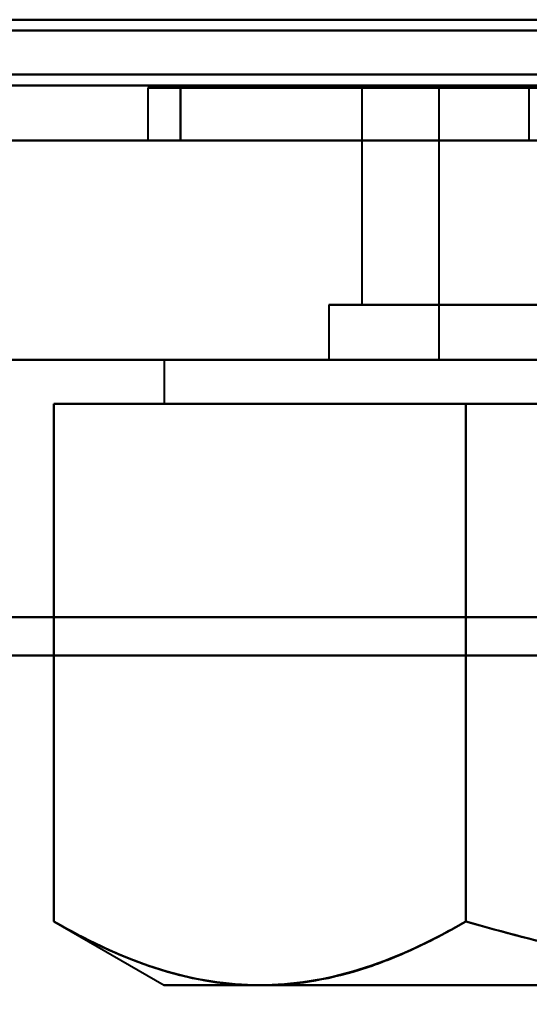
# Model space of a CAD drawing. Header units: millimetres. Extents: x -1115 to 1388, y -280 to 1010.
# Tile 35 of 76: x 307.18 to 311.82, y 120.5 to 129.47. Entities that reach past the tile are written whole.
import ezdxf

# ---------------------------------------------------------------- set-up
doc = ezdxf.new("R2010")
doc.units = ezdxf.units.MM
for name, color, linetype, lineweight in [('A-ANNO-DIMS', 211, 'Continuous', 30), ('A-ANNO-DIMS-20', 211, 'Continuous', 30), ('G-IMPT', 8, 'Continuous', 40)]:
    doc.layers.add(name, color=color, linetype=linetype, lineweight=lineweight)
doc.styles.add('Arial_1', font='arial.ttf', dxfattribs={"height": 60})
doc.dimstyles.new('Linéaire', dxfattribs={"dimscale": 304.8, "dimtxt": 61.215564, "dimasz": 0.131234, "dimexe": 0.131234, "dimexo": 0.131234, "dimgap": 0.131234, "dimtad": 1, "dimdec": 0, "dimzin": 0, "dimdsep": 46, "dimtxsty": 'Arial_1', "dimblk1": 'OBLIQUE', "dimblk2": 'OBLIQUE', "dimsah": 1, "dimcen": 0.09, "dimazin": 0, "dimtfac": 1, "dimtdec": 4, "dimtix": 1, "dimtmove": 0, "dimatfit": 3, "dimfxl": 1, "dimtvp": 1, "dimtfill": 1, "dimtolj": 1, "dimtzin": 0, "dimarcsym": 2})

# ---------------------------------------------------------------- blocks, each defined once
blk = doc.blocks.new('NEXA 700 CALQUES_dwg-751640-Droite')
at = {"layer": 'G-IMPT'}
for p, q in [((-323.9, 128.8723), (360.9, 128.8723)), ((308.35, 128.8523), (308.35, 128.3723)), ((308.35, 128.8523), (308.35, 128.3723)), ((308.35, 128.8523), (308.35, 128.3723)), ((308.35, 128.8523), (308.35, 128.3723)), ((315, 128.8523), (308.35, 128.8523)), ((321.65, 128.8523), (308.35, 128.8523)), ((308.35, 128.8523), (315, 128.8523)), ((315, 128.8523), (308.35, 128.8523)), ((321.65, 128.8523), (308.35, 128.8523)), ((308.35, 128.8523), (315, 128.8523)), ((315, 128.8523), (308.35, 128.8523)), ((321.65, 128.8523), (308.35, 128.8523)), ((308.35, 128.8523), (315, 128.8523)), ((315, 128.8523), (308.35, 128.8523)), ((321.65, 128.8523), (308.35, 128.8523)), ((308.35, 128.8523), (315, 128.8523)), ((310.3, 128.8523), (310.3, 126.8723)), ((310.3, 128.8523), (310.3, 126.8723)), ((310.3, 128.8523), (310.3, 126.8723)), ((310.3, 128.8523), (310.3, 126.8723)), ((315, 128.8523), (310.3, 128.8523)), ((310.3, 128.8523), (315, 128.8523)), ((315, 128.8523), (310.3, 128.8523)), ((310.3, 128.8523), (315, 128.8523)), ((315, 128.8523), (310.3, 128.8523)), ((310.3, 128.8523), (315, 128.8523)), ((315, 128.8523), (310.3, 128.8523)), ((310.3, 128.8523), (315, 128.8523)), ((311, 128.8523), (311, 126.3723)), ((311, 128.8523), (311, 126.3723)), ((311, 128.8523), (311, 126.3723)), ((311, 128.8523), (311, 126.3723)), ((311, 128.8523), (315, 128.8523)), ((315, 128.8523), (311, 128.8523)), ((311, 128.8523), (315, 128.8523)), ((315, 128.8523), (311, 128.8523)), ((311, 128.8523), (315, 128.8523)), ((315, 128.8523), (311, 128.8523)), ((311, 128.8523), (315, 128.8523)), ((315, 128.8523), (311, 128.8523)), ((345, 128.3723), (-325, 128.3723)), ((-324.4, 128.3723), (361.4, 128.3723)), ((-324.4, 128.3723), (326.4, 128.3723)), ((308.35, 128.3723), (315, 128.3723)), ((308.35, 128.3723), (321.65, 128.3723)), ((315, 128.3723), (308.35, 128.3723)), ((308.35, 128.3723), (315, 128.3723)), ((308.35, 128.3723), (321.65, 128.3723)), ((315, 128.3723), (308.35, 128.3723)), ((308.35, 128.3723), (315, 128.3723)), ((308.35, 128.3723), (321.65, 128.3723)), ((315, 128.3723), (308.35, 128.3723)), ((308.35, 128.3723), (315, 128.3723)), ((308.35, 128.3723), (321.65, 128.3723)), ((315, 128.3723), (308.35, 128.3723)), ((310, 126.8723), (310, 126.3723)), ((310, 126.8723), (310, 126.3723)), ((310, 126.8723), (310, 126.3723)), ((310, 126.8723), (310, 126.3723)), ((310, 126.8723), (315, 126.8723)), ((315, 126.8723), (310, 126.8723)), ((310, 126.8723), (315, 126.8723)), ((315, 126.8723), (310, 126.8723)), ((310, 126.8723), (315, 126.8723)), ((315, 126.8723), (310, 126.8723)), ((310, 126.8723), (315, 126.8723)), ((315, 126.8723), (310, 126.8723)), ((310.3, 126.8723), (312.65, 126.8723)), ((319.0703, 126.8723), (310.3, 126.8723)), ((310.3, 126.8723), (312.65, 126.8723)), ((319.0703, 126.8723), (310.3, 126.8723)), ((310.3, 126.8723), (312.65, 126.8723)), ((319.0703, 126.8723), (310.3, 126.8723)), ((310.3, 126.8723), (312.65, 126.8723)), ((319.0703, 126.8723), (310.3, 126.8723)), ((310.9297, 126.8723), (317.35, 126.8723)), ((319.7, 126.8723), (310.9297, 126.8723)), ((310.9297, 126.8723), (317.35, 126.8723)), ((319.7, 126.8723), (310.9297, 126.8723)), ((310.9297, 126.8723), (317.35, 126.8723)), ((319.7, 126.8723), (310.9297, 126.8723)), ((310.9297, 126.8723), (317.35, 126.8723)), ((319.7, 126.8723), (310.9297, 126.8723)), ((345, 126.3723), (-325, 126.3723)), ((345, 126.3723), (-325, 126.3723)), ((308.5, 126.3723), (308.5, 125.9723)), ((308.5, 126.3723), (308.5, 125.9723)), ((308.5, 126.3723), (308.5, 125.9723)), ((308.5, 126.3723), (308.5, 125.9723)), ((308.5, 126.3723), (320.6292, 126.3723)), ((308.5, 126.3723), (320.6292, 126.3723)), ((320.6292, 126.3723), (308.5, 126.3723)), ((320.6292, 126.3723), (308.5, 126.3723)), ((308.5, 126.3723), (320.6292, 126.3723)), ((308.5, 126.3723), (320.6292, 126.3723)), ((320.6292, 126.3723), (308.5, 126.3723)), ((320.6292, 126.3723), (308.5, 126.3723)), ((309.3708, 126.3723), (321.5, 126.3723)), ((309.3708, 126.3723), (321.5, 126.3723)), ((321.5, 126.3723), (309.3708, 126.3723)), ((321.5, 126.3723), (309.3708, 126.3723)), ((309.3708, 126.3723), (321.5, 126.3723)), ((309.3708, 126.3723), (321.5, 126.3723)), ((321.5, 126.3723), (309.3708, 126.3723)), ((321.5, 126.3723), (309.3708, 126.3723)), ((315, 126.3723), (310, 126.3723)), ((310, 126.3723), (315, 126.3723)), ((315, 126.3723), (310, 126.3723)), ((310, 126.3723), (315, 126.3723)), ((315, 126.3723), (310, 126.3723)), ((310, 126.3723), (315, 126.3723)), ((315, 126.3723), (310, 126.3723)), ((310, 126.3723), (315, 126.3723)), ((317, 126.3723), (311, 126.3723)), ((311, 126.3723), (317, 126.3723)), ((317, 126.3723), (311, 126.3723)), ((311, 126.3723), (317, 126.3723)), ((317, 126.3723), (311, 126.3723)), ((311, 126.3723), (317, 126.3723)), ((317, 126.3723), (311, 126.3723)), ((311, 126.3723), (317, 126.3723)), ((308.5, 125.9723), (309.3708, 125.9723)), ((308.5, 125.9723), (309.3708, 125.9723)), ((309.3708, 125.9723), (308.5, 125.9723)), ((309.3708, 125.9723), (308.5, 125.9723)), ((308.5, 125.9723), (309.3708, 125.9723)), ((308.5, 125.9723), (309.3708, 125.9723)), ((309.3708, 125.9723), (308.5, 125.9723)), ((309.3708, 125.9723), (308.5, 125.9723)), ((309.3708, 125.9723), (315, 125.9723)), ((309.3708, 125.9723), (315, 125.9723)), ((309.3708, 125.9723), (315, 125.9723)), ((309.3708, 125.9723), (315, 125.9723)), ((315, 125.9723), (309.3708, 125.9723)), ((315, 125.9723), (309.3708, 125.9723)), ((315, 125.9723), (309.3708, 125.9723)), ((315, 125.9723), (309.3708, 125.9723)), ((309.3708, 125.9723), (315, 125.9723)), ((309.3708, 125.9723), (315, 125.9723)), ((309.3708, 125.9723), (315, 125.9723)), ((309.3708, 125.9723), (315, 125.9723)), ((315, 125.9723), (309.3708, 125.9723)), ((315, 125.9723), (309.3708, 125.9723)), ((315, 125.9723), (309.3708, 125.9723)), ((315, 125.9723), (309.3708, 125.9723)), ((307.4944, 121.2529), (308.5, 120.6723)), ((307.4944, 121.2529), (308.5, 120.6723)), ((307.4944, 121.2529), (308.5, 120.6723)), ((307.4944, 121.2529), (308.5, 120.6723)), ((308.5, 120.6723), (309.3708, 120.6723)), ((308.5, 120.6723), (309.3708, 120.6723)), ((309.3708, 120.6723), (308.5, 120.6723)), ((309.3708, 120.6723), (308.5, 120.6723)), ((308.5, 120.6723), (309.3708, 120.6723)), ((308.5, 120.6723), (309.3708, 120.6723)), ((309.3708, 120.6723), (308.5, 120.6723)), ((309.3708, 120.6723), (308.5, 120.6723)), ((309.3708, 120.6723), (315, 120.6723)), ((309.3708, 120.6723), (315, 120.6723)), ((309.3708, 120.6723), (315, 120.6723)), ((309.3708, 120.6723), (315, 120.6723)), ((315, 120.6723), (309.3708, 120.6723)), ((315, 120.6723), (309.3708, 120.6723)), ((315, 120.6723), (309.3708, 120.6723)), ((315, 120.6723), (309.3708, 120.6723)), ((309.3708, 120.6723), (315, 120.6723)), ((309.3708, 120.6723), (315, 120.6723)), ((309.3708, 120.6723), (315, 120.6723)), ((309.3708, 120.6723), (315, 120.6723)), ((315, 120.6723), (309.3708, 120.6723)), ((315, 120.6723), (309.3708, 120.6723)), ((315, 120.6723), (309.3708, 120.6723)), ((315, 120.6723), (309.3708, 120.6723))]:
    blk.add_line(p, q, dxfattribs=at)
at = {"layer": 'G-IMPT', "flags": 128}
for points in [[(326.4, 129.4723), (163.825, 129.4723), (1.25, 129.4723), (-161.325, 129.4723), (-323.9, 129.4723)], [(360.9, 129.4723), (189.7, 129.4723), (18.5, 129.4723), (-152.7, 129.4723), (-323.9, 129.4723)], [(-323.9, 129.4723), (-161.325, 129.4723), (1.25, 129.4723), (163.825, 129.4723), (326.4, 129.4723)], [(-323.9, 129.4723), (-161.325, 129.4723), (1.25, 129.4723), (163.825, 129.4723), (326.4, 129.4723)], [(-323.9, 129.3723), (-152.7, 129.3723), (18.5, 129.3723), (189.7, 129.3723), (360.9, 129.3723)], [(360.9, 129.3723), (189.7, 129.3723), (18.5, 129.3723), (-152.7, 129.3723), (-323.9, 129.3723)], [(-323.9, 129.3723), (-152.7, 129.3723), (18.5, 129.3723), (189.7, 129.3723), (360.9, 129.3723)], [(360.9, 129.3723), (189.7, 129.3723), (18.5, 129.3723), (-152.7, 129.3723), (-323.9, 129.3723)], [(360.9, 129.3723), (189.7, 129.3723), (18.5, 129.3723), (-152.7, 129.3723), (-323.9, 129.3723)], [(-323.9, 129.3723), (-152.7, 129.3723), (18.5, 129.3723), (189.7, 129.3723), (360.9, 129.3723)], [(361.4, 128.9723), (189.95, 128.9723), (18.5, 128.9723), (-152.95, 128.9723), (-324.4, 128.9723)], [(-324.4, 128.9723), (-152.95, 128.9723), (18.5, 128.9723), (189.95, 128.9723), (361.4, 128.9723)], [(361.4, 128.9723), (189.95, 128.9723), (18.5, 128.9723), (-152.95, 128.9723), (-324.4, 128.9723)], [(-324.4, 128.9723), (-152.95, 128.9723), (18.5, 128.9723), (189.95, 128.9723), (361.4, 128.9723)], [(-324.4, 128.9723), (-152.95, 128.9723), (18.5, 128.9723), (189.95, 128.9723), (361.4, 128.9723)], [(361.4, 128.9723), (189.95, 128.9723), (18.5, 128.9723), (-152.95, 128.9723), (-324.4, 128.9723)], [(326.4, 128.9723), (163.7, 128.9723), (1, 128.9723), (-161.7, 128.9723), (-324.4, 128.9723)], [(-324.4, 128.9723), (-161.7, 128.9723), (1, 128.9723), (163.7, 128.9723), (326.4, 128.9723)], [(326.4, 128.9723), (163.7, 128.9723), (1, 128.9723), (-161.7, 128.9723), (-324.4, 128.9723)], [(-324.4, 128.9723), (-161.7, 128.9723), (1, 128.9723), (163.7, 128.9723), (326.4, 128.9723)], [(326.4, 128.9723), (163.7, 128.9723), (1, 128.9723), (-161.7, 128.9723), (-324.4, 128.9723)], [(-324.4, 128.9723), (-161.7, 128.9723), (1, 128.9723), (163.7, 128.9723), (326.4, 128.9723)], [(361.4, 128.8723), (189.95, 128.8723), (18.5, 128.8723), (-152.95, 128.8723), (-324.4, 128.8723)], [(-324.4, 128.8723), (-152.95, 128.8723), (18.5, 128.8723), (189.95, 128.8723), (361.4, 128.8723)], [(326.4, 128.8723), (163.7, 128.8723), (1, 128.8723), (-161.7, 128.8723), (-324.4, 128.8723)], [(-324.4, 128.8723), (-161.7, 128.8723), (1, 128.8723), (163.7, 128.8723), (326.4, 128.8723)], [(326, 128.8723), (163.5, 128.8723), (1, 128.8723), (-161.5, 128.8723), (-324, 128.8723)], [(-324, 128.8723), (-161.5, 128.8723), (1, 128.8723), (163.5, 128.8723), (326, 128.8723)], [(-324, 128.8723), (-161.5, 128.8723), (1, 128.8723), (163.5, 128.8723), (326, 128.8723)], [(326, 128.8723), (163.5, 128.8723), (1, 128.8723), (-161.5, 128.8723), (-324, 128.8723)], [(360.9, 128.8723), (189.7, 128.8723), (18.5, 128.8723), (-152.7, 128.8723), (-323.9, 128.8723)], [(-323.9, 128.8723), (-152.7, 128.8723), (18.5, 128.8723), (189.7, 128.8723), (360.9, 128.8723)], [(360.9, 128.8723), (189.7, 128.8723), (18.5, 128.8723), (-152.7, 128.8723), (-323.9, 128.8723)], [(-323.9, 128.8723), (-152.7, 128.8723), (18.5, 128.8723), (189.7, 128.8723), (360.9, 128.8723)], [(-323.9, 128.8723), (-152.7, 128.8723), (18.5, 128.8723), (189.7, 128.8723), (360.9, 128.8723)], [(360.9, 128.8723), (189.7, 128.8723), (18.5, 128.8723), (-152.7, 128.8723), (-323.9, 128.8723)], [(-323.9, 128.8723), (-152.7, 128.8723), (18.5, 128.8723), (189.7, 128.8723), (360.9, 128.8723)], [(360.9, 128.8723), (189.7, 128.8723), (18.5, 128.8723), (-152.7, 128.8723), (-323.9, 128.8723)], [(-323.9, 128.8723), (-152.7, 128.8723), (18.5, 128.8723), (189.7, 128.8723), (360.9, 128.8723)], [(360.9, 128.8723), (189.7, 128.8723), (18.5, 128.8723), (-152.7, 128.8723), (-323.9, 128.8723)], [(360.9, 128.8723), (189.7, 128.8723), (18.5, 128.8723), (-152.7, 128.8723), (-323.9, 128.8723)], [(-323.9, 128.8723), (-152.7, 128.8723), (18.5, 128.8723), (189.7, 128.8723), (360.9, 128.8723)], [(311.8246, 128.8523), (311.0307, 128.8523), (310.2369, 128.8523), (309.443, 128.8523), (308.6491, 128.8523)], [(308.6491, 128.8523), (308.6491, 128.7323), (308.6491, 128.6123), (308.6491, 128.4923), (308.6491, 128.3723)], [(308.6491, 128.8523), (309.443, 128.8523), (310.2369, 128.8523), (311.0307, 128.8523), (311.8246, 128.8523)], [(308.6491, 128.3723), (308.6491, 128.4923), (308.6491, 128.6123), (308.6491, 128.7323), (308.6491, 128.8523)], [(311.8246, 128.8523), (311.0307, 128.8523), (310.2369, 128.8523), (309.443, 128.8523), (308.6491, 128.8523)], [(308.6491, 128.8523), (309.443, 128.8523), (310.2369, 128.8523), (311.0307, 128.8523), (311.8246, 128.8523)], [(311.8246, 128.8523), (311.0307, 128.8523), (310.2369, 128.8523), (309.443, 128.8523), (308.6491, 128.8523)], [(308.6491, 128.8523), (308.6491, 128.7323), (308.6491, 128.6123), (308.6491, 128.4923), (308.6491, 128.3723)], [(308.6491, 128.8523), (309.443, 128.8523), (310.2369, 128.8523), (311.0307, 128.8523), (311.8246, 128.8523)], [(308.6491, 128.3723), (308.6491, 128.4923), (308.6491, 128.6123), (308.6491, 128.7323), (308.6491, 128.8523)], [(311.8246, 128.8523), (311.0307, 128.8523), (310.2369, 128.8523), (309.443, 128.8523), (308.6491, 128.8523)], [(308.6491, 128.8523), (309.443, 128.8523), (310.2369, 128.8523), (311.0307, 128.8523), (311.8246, 128.8523)], [(311.8246, 128.8523), (311.0307, 128.8523), (310.2369, 128.8523), (309.443, 128.8523), (308.6491, 128.8523)], [(308.6491, 128.8523), (308.6491, 128.7323), (308.6491, 128.6123), (308.6491, 128.4923), (308.6491, 128.3723)], [(308.6491, 128.8523), (309.443, 128.8523), (310.2369, 128.8523), (311.0307, 128.8523), (311.8246, 128.8523)], [(308.6491, 128.3723), (308.6491, 128.4923), (308.6491, 128.6123), (308.6491, 128.7323), (308.6491, 128.8523)], [(311.8246, 128.8523), (311.0307, 128.8523), (310.2369, 128.8523), (309.443, 128.8523), (308.6491, 128.8523)], [(308.6491, 128.8523), (309.443, 128.8523), (310.2369, 128.8523), (311.0307, 128.8523), (311.8246, 128.8523)], [(311.8246, 128.8523), (311.0307, 128.8523), (310.2369, 128.8523), (309.443, 128.8523), (308.6491, 128.8523)], [(308.6491, 128.8523), (308.6491, 128.7323), (308.6491, 128.6123), (308.6491, 128.4923), (308.6491, 128.3723)], [(308.6491, 128.8523), (309.443, 128.8523), (310.2369, 128.8523), (311.0307, 128.8523), (311.8246, 128.8523)], [(308.6491, 128.3723), (308.6491, 128.4923), (308.6491, 128.6123), (308.6491, 128.7323), (308.6491, 128.8523)], [(311.8246, 128.8523), (311.0307, 128.8523), (310.2369, 128.8523), (309.443, 128.8523), (308.6491, 128.8523)], [(308.6491, 128.8523), (309.443, 128.8523), (310.2369, 128.8523), (311.0307, 128.8523), (311.8246, 128.8523)], [(318.1754, 128.8523), (316.5877, 128.8523), (315, 128.8523), (313.4123, 128.8523), (311.8246, 128.8523)], [(311.8246, 128.8523), (313.4123, 128.8523), (315, 128.8523), (316.5877, 128.8523), (318.1754, 128.8523)], [(311.8246, 128.3723), (311.8246, 128.4923), (311.8246, 128.6123), (311.8246, 128.7323), (311.8246, 128.8523)], [(318.1754, 128.8523), (316.5877, 128.8523), (315, 128.8523), (313.4123, 128.8523), (311.8246, 128.8523)], [(311.8246, 128.8523), (313.4123, 128.8523), (315, 128.8523), (316.5877, 128.8523), (318.1754, 128.8523)], [(361.4, 128.3723), (189.95, 128.3723), (18.5, 128.3723), (-152.95, 128.3723), (-324.4, 128.3723)], [(-324.4, 128.3723), (-157.05, 128.3723), (10.3, 128.3723), (177.65, 128.3723), (345, 128.3723)], [(-324.4, 128.3723), (-152.95, 128.3723), (18.5, 128.3723), (189.95, 128.3723), (361.4, 128.3723)], [(345, 128.3723), (177.65, 128.3723), (10.3, 128.3723), (-157.05, 128.3723), (-324.4, 128.3723)], [(-324.4, 128.3723), (-161.7, 128.3723), (1, 128.3723), (163.7, 128.3723), (326.4, 128.3723)], [(326.4, 128.3723), (163.7, 128.3723), (1, 128.3723), (-161.7, 128.3723), (-324.4, 128.3723)], [(-324.4, 128.3723), (-161.7, 128.3723), (1, 128.3723), (163.7, 128.3723), (326.4, 128.3723)], [(326.4, 128.3723), (163.7, 128.3723), (1, 128.3723), (-161.7, 128.3723), (-324.4, 128.3723)], [(-324.4, 128.3723), (-161.7, 128.3723), (1, 128.3723), (163.7, 128.3723), (326.4, 128.3723)], [(326.4, 128.3723), (163.7, 128.3723), (1, 128.3723), (-161.7, 128.3723), (-324.4, 128.3723)], [(345, 128.3723), (177.65, 128.3723), (10.3, 128.3723), (-157.05, 128.3723), (-324.4, 128.3723)], [(-324.4, 128.3723), (-161.7, 128.3723), (1, 128.3723), (163.7, 128.3723), (326.4, 128.3723)], [(-324.4, 128.3723), (-157.05, 128.3723), (10.3, 128.3723), (177.65, 128.3723), (345, 128.3723)], [(326.4, 128.3723), (163.7, 128.3723), (1, 128.3723), (-161.7, 128.3723), (-324.4, 128.3723)], [(326.4, 128.3723), (165.3, 128.3723), (4.2, 128.3723), (-156.9, 128.3723), (-318, 128.3723)], [(-318, 128.3723), (-156.9, 128.3723), (4.2, 128.3723), (165.3, 128.3723), (326.4, 128.3723)], [(-318, 128.3723), (-156.9, 128.3723), (4.2, 128.3723), (165.3, 128.3723), (326.4, 128.3723)], [(326.4, 128.3723), (165.3, 128.3723), (4.2, 128.3723), (-156.9, 128.3723), (-318, 128.3723)], [(-318, 128.3723), (-156.9, 128.3723), (4.2, 128.3723), (165.3, 128.3723), (326.4, 128.3723)], [(326.4, 128.3723), (165.3, 128.3723), (4.2, 128.3723), (-156.9, 128.3723), (-318, 128.3723)], [(-318, 128.3723), (-156.9, 128.3723), (4.2, 128.3723), (165.3, 128.3723), (326.4, 128.3723)], [(326.4, 128.3723), (165.3, 128.3723), (4.2, 128.3723), (-156.9, 128.3723), (-318, 128.3723)], [(308.6491, 128.3723), (309.443, 128.3723), (310.2369, 128.3723), (311.0307, 128.3723), (311.8246, 128.3723)], [(311.8246, 128.3723), (311.0307, 128.3723), (310.2369, 128.3723), (309.443, 128.3723), (308.6491, 128.3723)], [(311.8246, 128.3723), (311.0307, 128.3723), (310.2369, 128.3723), (309.443, 128.3723), (308.6491, 128.3723)], [(308.6491, 128.3723), (309.443, 128.3723), (310.2369, 128.3723), (311.0307, 128.3723), (311.8246, 128.3723)], [(308.6491, 128.3723), (309.443, 128.3723), (310.2369, 128.3723), (311.0307, 128.3723), (311.8246, 128.3723)], [(311.8246, 128.3723), (311.0307, 128.3723), (310.2369, 128.3723), (309.443, 128.3723), (308.6491, 128.3723)], [(311.8246, 128.3723), (311.0307, 128.3723), (310.2369, 128.3723), (309.443, 128.3723), (308.6491, 128.3723)], [(308.6491, 128.3723), (309.443, 128.3723), (310.2369, 128.3723), (311.0307, 128.3723), (311.8246, 128.3723)], [(308.6491, 128.3723), (309.443, 128.3723), (310.2369, 128.3723), (311.0307, 128.3723), (311.8246, 128.3723)], [(311.8246, 128.3723), (311.0307, 128.3723), (310.2369, 128.3723), (309.443, 128.3723), (308.6491, 128.3723)], [(311.8246, 128.3723), (311.0307, 128.3723), (310.2369, 128.3723), (309.443, 128.3723), (308.6491, 128.3723)], [(308.6491, 128.3723), (309.443, 128.3723), (310.2369, 128.3723), (311.0307, 128.3723), (311.8246, 128.3723)], [(308.6491, 128.3723), (309.443, 128.3723), (310.2369, 128.3723), (311.0307, 128.3723), (311.8246, 128.3723)], [(311.8246, 128.3723), (311.0307, 128.3723), (310.2369, 128.3723), (309.443, 128.3723), (308.6491, 128.3723)], [(311.8246, 128.3723), (311.0307, 128.3723), (310.2369, 128.3723), (309.443, 128.3723), (308.6491, 128.3723)], [(308.6491, 128.3723), (309.443, 128.3723), (310.2369, 128.3723), (311.0307, 128.3723), (311.8246, 128.3723)], [(345, 126.3723), (177.5, 126.3723), (10, 126.3723), (-157.5, 126.3723), (-325, 126.3723)], [(-325, 126.3723), (-157.5, 126.3723), (10, 126.3723), (177.5, 126.3723), (345, 126.3723)], [(-325, 126.3723), (-157.5, 126.3723), (10, 126.3723), (177.5, 126.3723), (345, 126.3723)], [(345, 126.3723), (177.5, 126.3723), (10, 126.3723), (-157.5, 126.3723), (-325, 126.3723)], [(-325, 126.3723), (-157.5, 126.3723), (10, 126.3723), (177.5, 126.3723), (345, 126.3723)], [(345, 126.3723), (177.5, 126.3723), (10, 126.3723), (-157.5, 126.3723), (-325, 126.3723)], [(345, 126.3723), (177.5, 126.3723), (10, 126.3723), (-157.5, 126.3723), (-325, 126.3723)], [(-325, 126.3723), (-157.5, 126.3723), (10, 126.3723), (177.5, 126.3723), (345, 126.3723)], [(338, 126.3723), (174, 126.3723), (10, 126.3723), (-154, 126.3723), (-318, 126.3723)], [(-318, 126.3723), (-154, 126.3723), (10, 126.3723), (174, 126.3723), (338, 126.3723)], [(-318, 126.3723), (-154, 126.3723), (10, 126.3723), (174, 126.3723), (338, 126.3723)], [(338, 126.3723), (174, 126.3723), (10, 126.3723), (-154, 126.3723), (-318, 126.3723)], [(-318, 126.3723), (-154, 126.3723), (10, 126.3723), (174, 126.3723), (338, 126.3723)], [(338, 126.3723), (174, 126.3723), (10, 126.3723), (-154, 126.3723), (-318, 126.3723)], [(338, 126.3723), (174, 126.3723), (10, 126.3723), (-154, 126.3723), (-318, 126.3723)], [(-318, 126.3723), (-154, 126.3723), (10, 126.3723), (174, 126.3723), (338, 126.3723)], [(309.3708, 125.9723), (308.9017, 125.9723), (308.4326, 125.9723), (307.9635, 125.9723), (307.4944, 125.9723)], [(307.4944, 125.9723), (307.4944, 124.7924), (307.4944, 123.6126), (307.4944, 122.4327), (307.4944, 121.2529)], [(307.4944, 121.2529), (307.4944, 122.4327), (307.4944, 123.6126), (307.4944, 124.7924), (307.4944, 125.9723)], [(307.4944, 125.9723), (307.9635, 125.9723), (308.4326, 125.9723), (308.9017, 125.9723), (309.3708, 125.9723)], [(309.3708, 125.9723), (308.9017, 125.9723), (308.4326, 125.9723), (307.9635, 125.9723), (307.4944, 125.9723)], [(307.4944, 125.9723), (307.4944, 124.7924), (307.4944, 123.6126), (307.4944, 122.4327), (307.4944, 121.2529)], [(307.4944, 121.2529), (307.4944, 122.4327), (307.4944, 123.6126), (307.4944, 124.7924), (307.4944, 125.9723)], [(307.4944, 125.9723), (307.9635, 125.9723), (308.4326, 125.9723), (308.9017, 125.9723), (309.3708, 125.9723)], [(309.3708, 125.9723), (308.9017, 125.9723), (308.4326, 125.9723), (307.9635, 125.9723), (307.4944, 125.9723)], [(307.4944, 125.9723), (307.9635, 125.9723), (308.4326, 125.9723), (308.9017, 125.9723), (309.3708, 125.9723)], [(309.3708, 125.9723), (308.9017, 125.9723), (308.4326, 125.9723), (307.9635, 125.9723), (307.4944, 125.9723)], [(307.4944, 125.9723), (307.9635, 125.9723), (308.4326, 125.9723), (308.9017, 125.9723), (309.3708, 125.9723)], [(309.3708, 125.9723), (308.9017, 125.9723), (308.4326, 125.9723), (307.9635, 125.9723), (307.4944, 125.9723)], [(307.4944, 125.9723), (307.4944, 124.7924), (307.4944, 123.6126), (307.4944, 122.4327), (307.4944, 121.2529)], [(307.4944, 121.2529), (307.4944, 122.4327), (307.4944, 123.6126), (307.4944, 124.7924), (307.4944, 125.9723)], [(307.4944, 125.9723), (307.9635, 125.9723), (308.4326, 125.9723), (308.9017, 125.9723), (309.3708, 125.9723)], [(309.3708, 125.9723), (308.9017, 125.9723), (308.4326, 125.9723), (307.9635, 125.9723), (307.4944, 125.9723)], [(307.4944, 125.9723), (307.4944, 124.7924), (307.4944, 123.6126), (307.4944, 122.4327), (307.4944, 121.2529)], [(307.4944, 121.2529), (307.4944, 122.4327), (307.4944, 123.6126), (307.4944, 124.7924), (307.4944, 125.9723)], [(307.4944, 125.9723), (307.9635, 125.9723), (308.4326, 125.9723), (308.9017, 125.9723), (309.3708, 125.9723)], [(309.3708, 125.9723), (308.9017, 125.9723), (308.4326, 125.9723), (307.9635, 125.9723), (307.4944, 125.9723)], [(307.4944, 125.9723), (307.9635, 125.9723), (308.4326, 125.9723), (308.9017, 125.9723), (309.3708, 125.9723)], [(309.3708, 125.9723), (308.9017, 125.9723), (308.4326, 125.9723), (307.9635, 125.9723), (307.4944, 125.9723)], [(307.4944, 125.9723), (307.9635, 125.9723), (308.4326, 125.9723), (308.9017, 125.9723), (309.3708, 125.9723)], [(311.2472, 125.9723), (310.7781, 125.9723), (310.309, 125.9723), (309.8399, 125.9723), (309.3708, 125.9723)], [(309.3708, 125.9723), (309.8399, 125.9723), (310.309, 125.9723), (310.7781, 125.9723), (311.2472, 125.9723)], [(311.2472, 125.9723), (310.7781, 125.9723), (310.309, 125.9723), (309.8399, 125.9723), (309.3708, 125.9723)], [(309.3708, 125.9723), (309.8399, 125.9723), (310.309, 125.9723), (310.7781, 125.9723), (311.2472, 125.9723)], [(309.3708, 125.9723), (309.8399, 125.9723), (310.309, 125.9723), (310.7781, 125.9723), (311.2472, 125.9723)], [(311.2472, 125.9723), (310.7781, 125.9723), (310.309, 125.9723), (309.8399, 125.9723), (309.3708, 125.9723)], [(309.3708, 125.9723), (309.8399, 125.9723), (310.309, 125.9723), (310.7781, 125.9723), (311.2472, 125.9723)], [(311.2472, 125.9723), (310.7781, 125.9723), (310.309, 125.9723), (309.8399, 125.9723), (309.3708, 125.9723)], [(311.2472, 125.9723), (310.7781, 125.9723), (310.309, 125.9723), (309.8399, 125.9723), (309.3708, 125.9723)], [(309.3708, 125.9723), (309.8399, 125.9723), (310.309, 125.9723), (310.7781, 125.9723), (311.2472, 125.9723)], [(311.2472, 125.9723), (310.7781, 125.9723), (310.309, 125.9723), (309.8399, 125.9723), (309.3708, 125.9723)], [(309.3708, 125.9723), (309.8399, 125.9723), (310.309, 125.9723), (310.7781, 125.9723), (311.2472, 125.9723)], [(309.3708, 125.9723), (309.8399, 125.9723), (310.309, 125.9723), (310.7781, 125.9723), (311.2472, 125.9723)], [(311.2472, 125.9723), (310.7781, 125.9723), (310.309, 125.9723), (309.8399, 125.9723), (309.3708, 125.9723)], [(309.3708, 125.9723), (309.8399, 125.9723), (310.309, 125.9723), (310.7781, 125.9723), (311.2472, 125.9723)], [(311.2472, 125.9723), (310.7781, 125.9723), (310.309, 125.9723), (309.8399, 125.9723), (309.3708, 125.9723)], [(315, 125.9723), (314.0618, 125.9723), (313.1236, 125.9723), (312.1854, 125.9723), (311.2472, 125.9723)], [(311.2472, 125.9723), (311.2472, 124.7924), (311.2472, 123.6126), (311.2472, 122.4327), (311.2472, 121.2529)], [(311.2472, 121.2529), (311.2472, 122.4327), (311.2472, 123.6126), (311.2472, 124.7924), (311.2472, 125.9723)], [(311.2472, 125.9723), (311.2472, 124.7924), (311.2472, 123.6126), (311.2472, 122.4327), (311.2472, 121.2529)], [(311.2472, 121.2529), (311.2472, 122.4327), (311.2472, 123.6126), (311.2472, 124.7924), (311.2472, 125.9723)], [(311.2472, 125.9723), (312.1854, 125.9723), (313.1236, 125.9723), (314.0618, 125.9723), (315, 125.9723)], [(315, 125.9723), (314.0618, 125.9723), (313.1236, 125.9723), (312.1854, 125.9723), (311.2472, 125.9723)], [(311.2472, 125.9723), (311.2472, 124.7924), (311.2472, 123.6126), (311.2472, 122.4327), (311.2472, 121.2529)], [(311.2472, 121.2529), (311.2472, 122.4327), (311.2472, 123.6126), (311.2472, 124.7924), (311.2472, 125.9723)], [(311.2472, 125.9723), (311.2472, 124.7924), (311.2472, 123.6126), (311.2472, 122.4327), (311.2472, 121.2529)], [(311.2472, 121.2529), (311.2472, 122.4327), (311.2472, 123.6126), (311.2472, 124.7924), (311.2472, 125.9723)], [(311.2472, 125.9723), (312.1854, 125.9723), (313.1236, 125.9723), (314.0618, 125.9723), (315, 125.9723)], [(311.2472, 125.9723), (312.1854, 125.9723), (313.1236, 125.9723), (314.0618, 125.9723), (315, 125.9723)], [(315, 125.9723), (314.0618, 125.9723), (313.1236, 125.9723), (312.1854, 125.9723), (311.2472, 125.9723)], [(311.2472, 125.9723), (312.1854, 125.9723), (313.1236, 125.9723), (314.0618, 125.9723), (315, 125.9723)], [(315, 125.9723), (314.0618, 125.9723), (313.1236, 125.9723), (312.1854, 125.9723), (311.2472, 125.9723)], [(315, 125.9723), (314.0618, 125.9723), (313.1236, 125.9723), (312.1854, 125.9723), (311.2472, 125.9723)], [(311.2472, 125.9723), (311.2472, 124.7924), (311.2472, 123.6126), (311.2472, 122.4327), (311.2472, 121.2529)], [(311.2472, 121.2529), (311.2472, 122.4327), (311.2472, 123.6126), (311.2472, 124.7924), (311.2472, 125.9723)], [(311.2472, 125.9723), (311.2472, 124.7924), (311.2472, 123.6126), (311.2472, 122.4327), (311.2472, 121.2529)], [(311.2472, 121.2529), (311.2472, 122.4327), (311.2472, 123.6126), (311.2472, 124.7924), (311.2472, 125.9723)], [(311.2472, 125.9723), (312.1854, 125.9723), (313.1236, 125.9723), (314.0618, 125.9723), (315, 125.9723)], [(315, 125.9723), (314.0618, 125.9723), (313.1236, 125.9723), (312.1854, 125.9723), (311.2472, 125.9723)], [(311.2472, 125.9723), (311.2472, 124.7924), (311.2472, 123.6126), (311.2472, 122.4327), (311.2472, 121.2529)], [(311.2472, 121.2529), (311.2472, 122.4327), (311.2472, 123.6126), (311.2472, 124.7924), (311.2472, 125.9723)], [(311.2472, 125.9723), (311.2472, 124.7924), (311.2472, 123.6126), (311.2472, 122.4327), (311.2472, 121.2529)], [(311.2472, 121.2529), (311.2472, 122.4327), (311.2472, 123.6126), (311.2472, 124.7924), (311.2472, 125.9723)], [(311.2472, 125.9723), (312.1854, 125.9723), (313.1236, 125.9723), (314.0618, 125.9723), (315, 125.9723)], [(311.2472, 125.9723), (312.1854, 125.9723), (313.1236, 125.9723), (314.0618, 125.9723), (315, 125.9723)], [(315, 125.9723), (314.0618, 125.9723), (313.1236, 125.9723), (312.1854, 125.9723), (311.2472, 125.9723)], [(311.2472, 125.9723), (312.1854, 125.9723), (313.1236, 125.9723), (314.0618, 125.9723), (315, 125.9723)], [(315, 125.9723), (314.0618, 125.9723), (313.1236, 125.9723), (312.1854, 125.9723), (311.2472, 125.9723)], [(-325, 124.025), (-157.5, 124.025), (10, 124.025), (177.5, 124.025), (345, 124.025)], [(345, 124.025), (177.5, 124.025), (10, 124.025), (-157.5, 124.025), (-325, 124.025)], [(345, 124.025), (177.5, 124.025), (10, 124.025), (-157.5, 124.025), (-325, 124.025)], [(-325, 124.025), (-157.5, 124.025), (10, 124.025), (177.5, 124.025), (345, 124.025)], [(345, 124.025), (177.5, 124.025), (10, 124.025), (-157.5, 124.025), (-325, 124.025)], [(-325, 124.025), (-157.5, 124.025), (10, 124.025), (177.5, 124.025), (345, 124.025)], [(345, 124.025), (177.5, 124.025), (10, 124.025), (-157.5, 124.025), (-325, 124.025)], [(-325, 124.025), (-157.5, 124.025), (10, 124.025), (177.5, 124.025), (345, 124.025)], [(-325, 123.6777), (-157.5, 123.6777), (10, 123.6777), (177.5, 123.6777), (345, 123.6777)], [(345, 123.6777), (177.5, 123.6777), (10, 123.6777), (-157.5, 123.6777), (-325, 123.6777)], [(345, 123.6777), (177.5, 123.6777), (10, 123.6777), (-157.5, 123.6777), (-325, 123.6777)], [(-325, 123.6777), (-157.5, 123.6777), (10, 123.6777), (177.5, 123.6777), (345, 123.6777)], [(-325, 123.6777), (-157.5, 123.6777), (10, 123.6777), (177.5, 123.6777), (345, 123.6777)], [(345, 123.6777), (177.5, 123.6777), (10, 123.6777), (-157.5, 123.6777), (-325, 123.6777)]]:
    blk.add_lwpolyline(points, dxfattribs=at)
at = {"layer": 'G-IMPT'}
for points, knots in [([(309.3708, 120.6723), (309.0703, 120.6714), (308.6326, 120.7397), (308.0045, 120.9792), (307.6676, 121.1529), (307.4944, 121.2529)], [0, 0, 0, 0, 0.5, 0.75, 1, 1, 1, 1]), ([(307.4944, 121.2529), (307.6676, 121.1529), (308.0045, 120.9792), (308.6326, 120.7397), (309.0703, 120.6714), (309.3708, 120.6723)], [0, 0, 0, 0, 0.25, 0.5, 1, 1, 1, 1]), ([(309.3708, 120.6723), (309.0703, 120.6714), (308.6326, 120.7397), (308.0045, 120.9792), (307.6676, 121.1529), (307.4944, 121.2529)], [0, 0, 0, 0, 0.5, 0.75, 1, 1, 1, 1]), ([(307.4944, 121.2529), (307.6676, 121.1529), (308.0045, 120.9792), (308.6326, 120.7397), (309.0703, 120.6714), (309.3708, 120.6723)], [0, 0, 0, 0, 0.25, 0.5, 1, 1, 1, 1]), ([(309.3708, 120.6723), (309.0703, 120.6714), (308.6326, 120.7397), (308.0045, 120.9792), (307.6676, 121.1529), (307.4944, 121.2529)], [0, 0, 0, 0, 0.5, 0.75, 1, 1, 1, 1]), ([(307.4944, 121.2529), (307.6676, 121.1529), (308.0045, 120.9792), (308.6326, 120.7397), (309.0703, 120.6714), (309.3708, 120.6723)], [0, 0, 0, 0, 0.25, 0.5, 1, 1, 1, 1]), ([(309.3708, 120.6723), (309.0703, 120.6714), (308.6326, 120.7397), (308.0045, 120.9792), (307.6676, 121.1529), (307.4944, 121.2529)], [0, 0, 0, 0, 0.5, 0.75, 1, 1, 1, 1]), ([(307.4944, 121.2529), (307.6676, 121.1529), (308.0045, 120.9792), (308.6326, 120.7397), (309.0703, 120.6714), (309.3708, 120.6723)], [0, 0, 0, 0, 0.25, 0.5, 1, 1, 1, 1]), ([(311.2472, 121.2529), (311.0723, 121.1529), (310.7423, 120.9792), (310.1191, 120.7397), (309.6741, 120.6714), (309.3708, 120.6723)], [0, 0, 0, 0, 0.25, 0.5, 1, 1, 1, 1]), ([(309.3708, 120.6723), (309.6741, 120.6714), (310.1191, 120.7397), (310.7423, 120.9792), (311.0723, 121.1529), (311.2472, 121.2529)], [0, 0, 0, 0, 0.5, 0.75, 1, 1, 1, 1]), ([(311.2472, 121.2529), (311.0723, 121.1529), (310.7423, 120.9792), (310.1191, 120.7397), (309.6741, 120.6714), (309.3708, 120.6723)], [0, 0, 0, 0, 0.25, 0.5, 1, 1, 1, 1]), ([(309.3708, 120.6723), (309.6741, 120.6714), (310.1191, 120.7397), (310.7423, 120.9792), (311.0723, 121.1529), (311.2472, 121.2529)], [0, 0, 0, 0, 0.5, 0.75, 1, 1, 1, 1]), ([(311.2472, 121.2529), (311.0723, 121.1529), (310.7423, 120.9792), (310.1191, 120.7397), (309.6741, 120.6714), (309.3708, 120.6723)], [0, 0, 0, 0, 0.25, 0.5, 1, 1, 1, 1]), ([(309.3708, 120.6723), (309.6741, 120.6714), (310.1191, 120.7397), (310.7423, 120.9792), (311.0723, 121.1529), (311.2472, 121.2529)], [0, 0, 0, 0, 0.5, 0.75, 1, 1, 1, 1]), ([(311.2472, 121.2529), (311.0723, 121.1529), (310.7423, 120.9792), (310.1191, 120.7397), (309.6741, 120.6714), (309.3708, 120.6723)], [0, 0, 0, 0, 0.25, 0.5, 1, 1, 1, 1]), ([(309.3708, 120.6723), (309.6741, 120.6714), (310.1191, 120.7397), (310.7423, 120.9792), (311.0723, 121.1529), (311.2472, 121.2529)], [0, 0, 0, 0, 0.5, 0.75, 1, 1, 1, 1]), ([(315, 120.6723), (314.3961, 120.6714), (313.5135, 120.7397), (312.2622, 120.9792), (311.5953, 121.1529), (311.2472, 121.2529)], [0, 0, 0, 0, 0.5, 0.75, 1, 1, 1, 1]), ([(311.2472, 121.2529), (311.5953, 121.1529), (312.2622, 120.9792), (313.5135, 120.7397), (314.3961, 120.6714), (315, 120.6723)], [0, 0, 0, 0, 0.25, 0.5, 1, 1, 1, 1]), ([(315, 120.6723), (314.3961, 120.6714), (313.5135, 120.7397), (312.2622, 120.9792), (311.5953, 121.1529), (311.2472, 121.2529)], [0, 0, 0, 0, 0.5, 0.75, 1, 1, 1, 1]), ([(311.2472, 121.2529), (311.5953, 121.1529), (312.2622, 120.9792), (313.5135, 120.7397), (314.3961, 120.6714), (315, 120.6723)], [0, 0, 0, 0, 0.25, 0.5, 1, 1, 1, 1]), ([(315, 120.6723), (314.3961, 120.6714), (313.5135, 120.7397), (312.2622, 120.9792), (311.5953, 121.1529), (311.2472, 121.2529)], [0, 0, 0, 0, 0.5, 0.75, 1, 1, 1, 1]), ([(311.2472, 121.2529), (311.5953, 121.1529), (312.2622, 120.9792), (313.5135, 120.7397), (314.3961, 120.6714), (315, 120.6723)], [0, 0, 0, 0, 0.25, 0.5, 1, 1, 1, 1]), ([(315, 120.6723), (314.3961, 120.6714), (313.5135, 120.7397), (312.2622, 120.9792), (311.5953, 121.1529), (311.2472, 121.2529)], [0, 0, 0, 0, 0.5, 0.75, 1, 1, 1, 1]), ([(311.2472, 121.2529), (311.5953, 121.1529), (312.2622, 120.9792), (313.5135, 120.7397), (314.3961, 120.6714), (315, 120.6723)], [0, 0, 0, 0, 0.25, 0.5, 1, 1, 1, 1])]:
    blk.add_open_spline(points, degree=3, knots=knots, dxfattribs=at)
for points in [[(307.4944, 121.2529), (307.839, 121.0541), (308.4782, 120.7662), (309.0723, 120.6725), (309.3708, 120.6723)], [(309.3708, 120.6723), (309.0723, 120.6725), (308.4782, 120.7662), (307.839, 121.0541), (307.4944, 121.2529)], [(307.4944, 121.2529), (307.839, 121.0541), (308.4782, 120.7662), (309.0723, 120.6725), (309.3708, 120.6723)], [(309.3708, 120.6723), (309.0723, 120.6725), (308.4782, 120.7662), (307.839, 121.0541), (307.4944, 121.2529)], [(307.4944, 121.2529), (307.839, 121.0541), (308.4782, 120.7662), (309.0723, 120.6725), (309.3708, 120.6723)], [(309.3708, 120.6723), (309.0723, 120.6725), (308.4782, 120.7662), (307.839, 121.0541), (307.4944, 121.2529)], [(307.4944, 121.2529), (307.839, 121.0541), (308.4782, 120.7662), (309.0723, 120.6725), (309.3708, 120.6723)], [(309.3708, 120.6723), (309.0723, 120.6725), (308.4782, 120.7662), (307.839, 121.0541), (307.4944, 121.2529)], [(309.3708, 120.6723), (309.6693, 120.6725), (310.2635, 120.7662), (310.9027, 121.0541), (311.2472, 121.2529)], [(311.2472, 121.2529), (310.9027, 121.0541), (310.2635, 120.7662), (309.6693, 120.6725), (309.3708, 120.6723)], [(309.3708, 120.6723), (309.6693, 120.6725), (310.2635, 120.7662), (310.9027, 121.0541), (311.2472, 121.2529)], [(311.2472, 121.2529), (310.9027, 121.0541), (310.2635, 120.7662), (309.6693, 120.6725), (309.3708, 120.6723)], [(309.3708, 120.6723), (309.6693, 120.6725), (310.2635, 120.7662), (310.9027, 121.0541), (311.2472, 121.2529)], [(311.2472, 121.2529), (310.9027, 121.0541), (310.2635, 120.7662), (309.6693, 120.6725), (309.3708, 120.6723)], [(309.3708, 120.6723), (309.6693, 120.6725), (310.2635, 120.7662), (310.9027, 121.0541), (311.2472, 121.2529)], [(311.2472, 121.2529), (310.9027, 121.0541), (310.2635, 120.7662), (309.6693, 120.6725), (309.3708, 120.6723)], [(311.2472, 121.2529), (311.9363, 121.0541), (313.2147, 120.7662), (314.403, 120.6725), (315, 120.6723)], [(315, 120.6723), (314.403, 120.6725), (313.2147, 120.7662), (311.9363, 121.0541), (311.2472, 121.2529)], [(311.2472, 121.2529), (311.9363, 121.0541), (313.2147, 120.7662), (314.403, 120.6725), (315, 120.6723)], [(315, 120.6723), (314.403, 120.6725), (313.2147, 120.7662), (311.9363, 121.0541), (311.2472, 121.2529)], [(311.2472, 121.2529), (311.9363, 121.0541), (313.2147, 120.7662), (314.403, 120.6725), (315, 120.6723)], [(315, 120.6723), (314.403, 120.6725), (313.2147, 120.7662), (311.9363, 121.0541), (311.2472, 121.2529)], [(311.2472, 121.2529), (311.9363, 121.0541), (313.2147, 120.7662), (314.403, 120.6725), (315, 120.6723)], [(315, 120.6723), (314.403, 120.6725), (313.2147, 120.7662), (311.9363, 121.0541), (311.2472, 121.2529)]]:
    blk.add_open_spline(points, degree=3, dxfattribs=at)
blk = doc.blocks.new('DIMBLOCK1-Droite')
at = {"layer": 'A-ANNO-DIMS-20'}
for p, q in [((362, -240.1884), (362, 88.9723)), ((-361.5, -240.1884), (-361.5, -38.3473)), ((-361.5, -240.1884), (362, -240.1884)), ((-361.5, -240.1884), (-361.5, -280.1884)), ((362, -240.1884), (362, -280.1884))]:
    blk.add_line(p, q, dxfattribs=at)
at = {"layer": 'A-ANNO-DIMS-20', "lineweight": 50}
for p, q in [((-361.5, -240.1884), (-341.5, -220.1884)), ((362, -240.1884), (382, -220.1884)), ((-361.5, -240.1884), (-381.5, -260.1884)), ((362, -240.1884), (342, -260.1884))]:
    blk.add_line(p, q, dxfattribs=at)
at = {"layer": 'A-ANNO-DIMS-20', "color": 0, "insert": (-68.9707, -122.2947), "char_height": 60, "width": 166.129623, "attachment_point": 1, "line_spacing_factor": 0.941778, "style": 'Arial_1', "bg_fill": 3, "box_fill_scale": 1.25, "bg_fill_color": 256, "bg_fill_true_color": 13158600, "bg_fill_transparency": 0}
blk.add_mtext('724', dxfattribs=at)
blk = doc.blocks.new('_Oblique')
at = {"color": 0, "linetype": 'ByBlock', "lineweight": -2}
blk.add_line((-0.5, -0.5), (0.5, 0.5), dxfattribs=at)
blk = doc.blocks.new('DIMBLOCK3-Droite')
at = {"layer": 'A-ANNO-DIMS-20'}
for p, q in [((0, 134.9128), (0, 174.9128)), ((362, 134.9128), (362, 174.9128)), ((0, 134.9128), (362, 134.9128)), ((0, 134.9128), (0, 123.1971)), ((362, 134.9128), (362, 123.1971))]:
    blk.add_line(p, q, dxfattribs=at)
at = {"layer": 'A-ANNO-DIMS-20', "lineweight": 50}
for p, q in [((0, 134.9128), (20, 154.9128)), ((362, 134.9128), (382, 154.9128)), ((0, 134.9128), (-20, 114.9128)), ((362, 134.9128), (342, 114.9128))]:
    blk.add_line(p, q, dxfattribs=at)
at = {"layer": 'A-ANNO-DIMS-20', "color": 0, "insert": (111.7793, 252.8066), "char_height": 60, "width": 166.129623, "attachment_point": 1, "line_spacing_factor": 0.941778, "style": 'Arial_1', "bg_fill": 3, "box_fill_scale": 1.25, "bg_fill_color": 256, "bg_fill_true_color": 13158600, "bg_fill_transparency": 0}
blk.add_mtext('362', dxfattribs=at)

msp = doc.modelspace()

# ---------------------------------------------------------------- block references
at = {"layer": 'G-IMPT'}
msp.add_blockref('NEXA 700 CALQUES_dwg-751640-Droite', (0, 0), dxfattribs=at)

# ---------------------------------------------------------------- next in the draw order: dimensions: what is measured, and where the dimension line sits
at = {"layer": 'A-ANNO-DIMS'}
dim = msp.add_linear_dim(base=(362, -240.18844129), p1=(-361.5, 1.6527036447), p2=(362, 128.9723042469), dimstyle='Linéaire', override={"dimpost": '<>', "dimfxl": 734.617268}, dxfattribs=at)
dim.commit()
dim.dimension.update_dxf_attribs({"geometry": 'DIMBLOCK1-Droite', "text_midpoint": (0.25, -170.0656580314)})

# ---------------------------------------------------------------- next in the draw order: dimensions: what is measured, and where the dimension line sits
dim = msp.add_linear_dim(base=(362, 134.9128), p1=(0, 163.1971), p2=(362, 163.1971), dimstyle='Linéaire', override={"dimpost": '<>', "dimfxl": 362}, dxfattribs=at)
dim.commit()
dim.dimension.update_dxf_attribs({"geometry": 'DIMBLOCK3-Droite', "text_midpoint": (181, 205.5677)})

# ---------------------------------------------------------------- next in the draw order: linework, layer by layer
at = {"color": 94, "lineweight": 30}
for p, q in [((610.6, 128.3723), (-608.6, 128.3723)), ((-608.6, 128.3723), (610.6, 128.3723))]:
    msp.add_line(p, q, dxfattribs=at)

doc.saveas('drawing.dxf')
